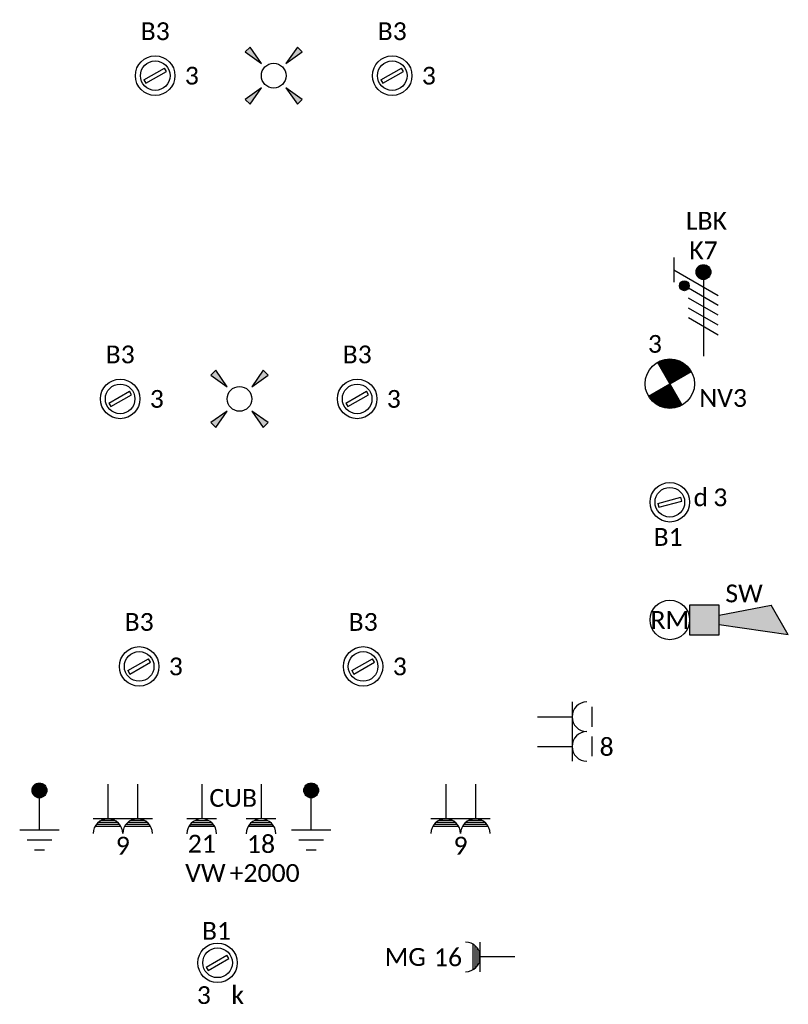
# Model space of a CAD drawing. Header units: millimetres. Extents: x -197899 to 120983, y -4228 to 45370.
# Tile 187 of 200: x 33585 to 37477, y 20566 to 25548. Entities that reach past the tile are written whole.
import ezdxf
from ezdxf.enums import TextEntityAlignment as Align

# ---------------------------------------------------------------- set-up
doc = ezdxf.new("R2010")
doc.units = ezdxf.units.MM
for name, color, linetype in [('EL6121--', 3, 'Continuous'), ('EL6221--', 3, 'Continuous'), ('EL6222--', 3, 'Continuous'), ('EL6311--', 3, 'Continuous'), ('EL6350--', 3, 'Continuous'), ('EL6511--', 3, 'Continuous')]:
    doc.layers.add(name, color=color, linetype=linetype)
doc.styles.add('STABICAD-018', font='calibri.ttf', dxfattribs={"height": 180})

# ---------------------------------------------------------------- blocks, each defined once
blk = doc.blocks.new('E00411')
for p, q in [((-2.396, 2.892), (-2.892, 2.396)), ((-2.892, 2.396), (-1.237, 1.237)), ((-1.237, 1.237), (-2.396, 2.892)), ((2.396, 2.892), (1.237, 1.237)), ((1.237, 1.237), (2.892, 2.396)), ((2.892, 2.396), (2.396, 2.892)), ((-1.237, -1.237), (-2.892, -2.396)), ((-2.396, -2.892), (-1.237, -1.237)), ((1.237, -1.237), (2.396, -2.892)), ((2.892, -2.396), (1.237, -1.237)), ((-2.892, -2.396), (-2.396, -2.892)), ((2.396, -2.892), (2.892, -2.396))]:
    blk.add_line(p, q)
at = {"color": 0, "linetype": 'Continuous'}
blk.add_circle((0, 0), 1.25, dxfattribs=at)
for points in [[(-2.892, 2.396), (-2.396, 2.892), (-1.237, 1.237)], [(2.396, 2.892), (2.892, 2.396), (1.237, 1.237)], [(-2.396, -2.892), (-2.892, -2.396), (-1.237, -1.237)], [(2.892, -2.396), (2.396, -2.892), (1.237, -1.237)]]:
    blk.add_solid(points, dxfattribs=at)
at = {"color": 0, "linetype": 'Continuous', "style": 'STABICAD-018'}
for tag, p in [('SWITCHCODE', (0, 4.642)), ('ARTICLECODE', (0, 0))]:
    blk.add_attdef(tag, text='', height=1.8, dxfattribs=at).set_placement(p, align=Align.MIDDLE)
blk = doc.blocks.new('E00125CP')
at = {"color": 0, "linetype": 'Continuous'}
for p, q in [((-2.5, 6.5), (-0.5, 6.5)), ((0.5, 6.5), (2.5, 6.5))]:
    blk.add_line(p, q, dxfattribs=at)
blk = doc.blocks.new('*U361')
at = {"color": 0, "linetype": 'Continuous'}
for p, q in [((-3, 4.5), (3, 4.5)), ((-1.5, 1), (-1.5, 4.5)), ((1.5, 1), (1.5, 4.5))]:
    blk.add_line(p, q, dxfattribs=at)
for centre in [(-1.5, 6), (1.5, 6)]:
    blk.add_arc(centre, 1.5, 180, 0, dxfattribs=at)
at = {"color": 0, "linetype": 'ByBlock'}
blk.add_blockref('E00125CP', (0, 0), dxfattribs=at)
at = {"color": 0, "linetype": 'Continuous', "style": 'STABICAD-018'}
for tag, p in [('PANEL', (0, 11.5)), ('CIRCUIT', (0, 8.5)), ('SUBCIRCUIT', (4.5, 8.5)), ('ARTICLECODE', (0, 0))]:
    blk.add_attdef(tag, text='', height=1.8, dxfattribs=at).set_placement(p, align=Align.MIDDLE)
at = {"color": 0, "linetype": 'Continuous', "style": 'STABICAD-018', "flags": 1}
blk.add_attdef('POWERCODE', text='', height=1.8, dxfattribs=at).set_placement((13, 8.5), align=Align.MIDDLE)
blk = doc.blocks.new('E00125WP')
at = {"color": 0, "linetype": 'Continuous'}
for p, q in [((-0.201, 5.25), (-2.799, 5.25)), ((-0.339, 5.05), (-2.661, 5.05)), ((2.799, 5.25), (0.201, 5.25)), ((2.661, 5.05), (0.339, 5.05)), ((-0.537, 4.85), (-2.463, 4.85)), ((-0.846, 4.65), (-2.154, 4.65)), ((2.463, 4.85), (0.537, 4.85)), ((2.154, 4.65), (0.846, 4.65))]:
    blk.add_line(p, q, dxfattribs=at)
blk = doc.blocks.new('*U399')
at = {"color": 0, "linetype": 'Continuous'}
for p, q in [((-3, 4.5), (3, 4.5)), ((-1.5, 1), (-1.5, 4.5)), ((1.5, 1), (1.5, 4.5))]:
    blk.add_line(p, q, dxfattribs=at)
for centre in [(-1.5, 6), (1.5, 6)]:
    blk.add_arc(centre, 1.5, 180, 0, dxfattribs=at)
at = {"color": 0, "linetype": 'ByBlock'}
blk.add_blockref('E00125WP', (0, 0), dxfattribs=at)
at = {"color": 0, "linetype": 'Continuous', "style": 'STABICAD-018'}
for tag, p in [('PANEL', (0, 11.5)), ('CIRCUIT', (0, 8.5)), ('SUBCIRCUIT', (4.5, 8.5)), ('ARTICLECODE', (0, 0))]:
    blk.add_attdef(tag, text='', height=1.8, dxfattribs=at).set_placement(p, align=Align.MIDDLE)
at = {"color": 0, "linetype": 'Continuous', "style": 'STABICAD-018', "flags": 1}
blk.add_attdef('POWERCODE', text='', height=1.8, dxfattribs=at).set_placement((13, 8.5), align=Align.MIDDLE)
blk = doc.blocks.new('*U400')
at = {"color": 0, "linetype": 'Continuous'}
for p, q in [((-3, 4.5), (3, 4.5)), ((-1.5, 1), (-1.5, 4.5)), ((1.5, 1), (1.5, 4.5))]:
    blk.add_line(p, q, dxfattribs=at)
for centre in [(-1.5, 6), (1.5, 6)]:
    blk.add_arc(centre, 1.5, 180, 0, dxfattribs=at)
at = {"color": 0, "linetype": 'ByBlock'}
blk.add_blockref('E00125WP', (0, 0), dxfattribs=at)
at = {"color": 0, "linetype": 'Continuous', "style": 'STABICAD-018'}
for tag, p in [('PANEL', (0, 11.5)), ('CIRCUIT', (0, 8.5)), ('SUBCIRCUIT', (4.5, 8.5)), ('ARTICLECODE', (0, 0))]:
    blk.add_attdef(tag, text='', height=1.8, dxfattribs=at).set_placement(p, align=Align.MIDDLE)
at = {"color": 0, "linetype": 'Continuous', "style": 'STABICAD-018', "flags": 1}
blk.add_attdef('POWERCODE', text='', height=1.8, dxfattribs=at).set_placement((13, 8.5), align=Align.MIDDLE)
blk = doc.blocks.new('111304AWP')
at = {"color": 0, "linetype": 'Continuous'}
for p, q in [((1.299, 5.25), (-1.299, 5.25)), ((1.161, 5.05), (-1.161, 5.05)), ((0.963, 4.85), (-0.963, 4.85)), ((0.654, 4.65), (-0.654, 4.65))]:
    blk.add_line(p, q, dxfattribs=at)
blk = doc.blocks.new('*U401')
at = {"color": 0, "linetype": 'Continuous'}
for p, q in [((-1.5, 4.5), (1.5, 4.5)), ((0, 1), (0, 4.5))]:
    blk.add_line(p, q, dxfattribs=at)
blk.add_arc((0, 6), 1.5, 180, 0, dxfattribs=at)
at = {"color": 0, "linetype": 'ByBlock'}
blk.add_blockref('111304AWP', (0, 0), dxfattribs=at)
at = {"color": 0, "linetype": 'Continuous', "style": 'STABICAD-018'}
for tag, p in [('PANEL', (0, 11.5)), ('CIRCUIT', (0, 8.5)), ('SUBCIRCUIT', (4.5, 8.5)), ('ARTICLECODE', (0, 0))]:
    blk.add_attdef(tag, text='', height=1.8, dxfattribs=at).set_placement(p, align=Align.MIDDLE)
at = {"color": 0, "linetype": 'Continuous', "style": 'STABICAD-018', "flags": 1}
blk.add_attdef('POWERCODE', text='', height=1.8, dxfattribs=at).set_placement((13, 8.5), align=Align.MIDDLE)
blk = doc.blocks.new('*U402')
at = {"color": 0, "linetype": 'Continuous'}
for p, q in [((-1.5, 4.5), (1.5, 4.5)), ((0, 1), (0, 4.5))]:
    blk.add_line(p, q, dxfattribs=at)
blk.add_arc((0, 6), 1.5, 180, 0, dxfattribs=at)
at = {"color": 0, "linetype": 'ByBlock'}
blk.add_blockref('111304AWP', (0, 0), dxfattribs=at)
at = {"color": 0, "linetype": 'Continuous', "style": 'STABICAD-018'}
for tag, p in [('PANEL', (0, 11.5)), ('CIRCUIT', (0, 8.5)), ('SUBCIRCUIT', (4.5, 8.5)), ('ARTICLECODE', (0, 0))]:
    blk.add_attdef(tag, text='', height=1.8, dxfattribs=at).set_placement(p, align=Align.MIDDLE)
at = {"color": 0, "linetype": 'Continuous', "style": 'STABICAD-018', "flags": 1}
blk.add_attdef('POWERCODE', text='', height=1.8, dxfattribs=at).set_placement((13, 8.5), align=Align.MIDDLE)
blk = doc.blocks.new('E00082')
at = {"color": 0, "linetype": 'Continuous'}
for p, q in [((-3, 10.982), (-3, 8.482)), ((-3, 9.732), (1.5, 7.134)), ((0, 8.75), (0, 1)), ((1.5, 6.134), (-1.5, 7.866)), ((1.5, 5.134), (-1.5, 6.866)), ((1.5, 4.134), (-1.5, 5.866)), ((1.5, 3.134), (-1.5, 4.866))]:
    blk.add_line(p, q, dxfattribs=at)
blk.add_lwpolyline([(-0.375, 9.5, 0.75, 0.75, 1), (0.375, 9.5, 0.75, 0.75, 1)], format="xyseb", close=True, dxfattribs=at)
at = {"color": 0, "linetype": 'Continuous', "const_width": 0.5}
blk.add_lwpolyline([(-1.683, 8.116, 1), (-2.183, 8.116, 1)], format="xyb", close=True, dxfattribs=at)
at = {"color": 0, "linetype": 'Continuous'}
for centre, radius in [((0, 9.5), 0.75), ((-1.933, 8.116), 0.5)]:
    blk.add_circle(centre, radius, dxfattribs=at)
at = {"color": 0, "linetype": 'Continuous', "style": 'STABICAD-018'}
for tag, p in [('PANEL', (0, 16)), ('CIRCUIT', (0, 13)), ('SUBCIRCUIT', (4.5, 13)), ('ARTICLECODE', (0, 0))]:
    blk.add_attdef(tag, text='', height=1.8, dxfattribs=at).set_placement(p, align=Align.MIDDLE)
at = {"color": 0, "linetype": 'Continuous', "style": 'STABICAD-018', "flags": 1}
blk.add_attdef('POWERCODE', text='', height=1.8, dxfattribs=at).set_placement((13, 13), align=Align.MIDDLE)
blk = doc.blocks.new('*U512')
at = {"linetype": 'Continuous'}
for p, q in [((-57, -21.3), (47, 38.7)), ((-47, -38.7), (57, 21.3)), ((57, 21.3), (47, 38.7)), ((-57, -21.3), (-47, -38.7))]:
    blk.add_line(p, q, dxfattribs=at)
for radius in [100, 75]:
    blk.add_circle((0, 0), radius, dxfattribs=at)
at = {"color": 0, "linetype": 'Continuous', "style": 'STABICAD-018'}
for tag, p in [('LIGHTFIXTURECODE', (0, 225)), ('PANEL', (0, -225))]:
    blk.add_attdef(tag, text='', height=180, dxfattribs=at).set_placement(p, align=Align.MIDDLE)
for tag, p in [('CIRCUIT', (150, 0)), ('SWITCHCODE', (250, 0)), ('SUBCIRCUIT', (350, 0))]:
    blk.add_attdef(tag, text='', height=180, dxfattribs=at).set_placement(p, align=Align.MIDDLE_LEFT)
blk = doc.blocks.new('E00028')
at = {"color": 0, "linetype": 'Continuous'}
for p, q in [((1.5, 11), (-1.5, 9.268)), ((1.5, 11), (0.5, 4)), ((-0.5, 4), (-1.5, 9.268)), ((-1.5, 4), (-1.5, 1)), ((1.5, 4), (-1.5, 4)), ((1.5, 1), (1.5, 4)), ((-1.5, 1), (1.5, 1))]:
    blk.add_line(p, q, dxfattribs=at)
for points in [[(-1.5, 9.268), (1.5, 11), (-0.5, 4), (0.5, 4)], [(-1.5, 4), (1.5, 4), (-1.5, 1), (1.5, 1)]]:
    blk.add_solid(points, dxfattribs=at)
at = {"color": 0, "linetype": 'Continuous', "style": 'STABICAD-018'}
for tag, p in [('CODING1', (-1.315, 4.925)), ('CODING2', (-1.04, 2.465)), ('ARTICLECODE', (0, 0)), ('FIREPROTECTION_PANEL', (0.527, -2.592)), ('FIREPROTECTION_ZONE', (-0.045, -4.383)), ('FIREPROTECTION_HARDWARENUMBER', (7.365, -6.833))]:
    blk.add_attdef(tag, text='', height=1.8, dxfattribs=at).set_placement(p, align=Align.MIDDLE)
blk = doc.blocks.new('E00020')
at = {"color": 0, "linetype": 'Continuous'}
blk.add_circle((0, 0), 2, dxfattribs=at)
at = {"color": 0, "linetype": 'Continuous', "style": 'STABICAD-018'}
for tag, p in [('CODING1', (0.678, 7.736)), ('CODING2', (0.953, 5.276)), ('ARTICLECODE', (0, 0)), ('FIREPROTECTION_PANEL', (0.101, -3.369)), ('FIREPROTECTION_ZONE', (1.579, -6.463)), ('FIREPROTECTION_HARDWARENUMBER', (7.566, -7.833))]:
    blk.add_attdef(tag, text='', height=1.8, dxfattribs=at).set_placement(p, align=Align.MIDDLE)
blk = doc.blocks.new('E00005')
at = {"color": 0, "linetype": 'Continuous'}
for p, q in [((0.5, 7.75), (-0.5, 7.75)), ((1.25, 6.75), (-1.25, 6.75)), ((2, 5.75), (-2, 5.75)), ((0, 5.75), (0, 2.5))]:
    blk.add_line(p, q, dxfattribs=at)
at = {"color": 0, "linetype": 'Continuous', "const_width": 0.75}
blk.add_lwpolyline([(-0.375, 1.75, 1), (0.375, 1.75, 1)], format="xyb", close=True, dxfattribs=at)
at = {"color": 0, "linetype": 'Continuous'}
blk.add_circle((0, 1.75), 0.75, dxfattribs=at)
at = {"color": 0, "linetype": 'Continuous', "style": 'STABICAD-018'}
blk.add_attdef('ARTICLECODE', text='', height=1.8, dxfattribs=at).set_placement((0, 0), align=Align.MIDDLE)
blk = doc.blocks.new('E00018EL')
at = {"color": 0, "linetype": 'Continuous'}
for p, q in [((-1.768, 1.732), (1.768, 5.268)), ((1.768, 1.732), (-1.768, 5.268))]:
    blk.add_line(p, q, dxfattribs=at)
at = {"color": 0, "linetype": 'Continuous', "const_width": 2.5}
for points in [[(-0.884, 4.384, -0.198912), (0, 4.75, -0.198912), (0.884, 4.384, -1)], [(-0.884, 2.616, 0.198912), (0, 2.25, 0.198912), (0.884, 2.616, 1)]]:
    blk.add_lwpolyline(points, format="xyb", dxfattribs=at)
blk = doc.blocks.new('*U500')
at = {"color": 0, "linetype": 'Continuous'}
blk.add_circle((0, 3.5), 2.5, dxfattribs=at)
blk.add_blockref('E00018EL', (0, 0), dxfattribs=at)
at = {"color": 0, "linetype": 'Continuous', "style": 'STABICAD-018'}
for tag, p in [('PANEL', (0, 11.5)), ('CIRCUIT', (0, 8.5)), ('SUBCIRCUIT', (4.5, 8.5)), ('LIGHTFIXTURECODE', (0, 3.5)), ('SWITCHCODE', (4.5, 2.5))]:
    blk.add_attdef(tag, text='', height=1.8, dxfattribs=at).set_placement(p, align=Align.MIDDLE)

msp = doc.modelspace()

# ---------------------------------------------------------------- block references
at = {"layer": 'EL6121--', "linetype": 'Continuous', "xscale": 50, "yscale": 50, "rotation": 180}
for p in [(33685, 21735.9), (35060.8, 21735.9)]:
    msp.add_blockref('E00005', p, dxfattribs=at)
at = {"layer": 'EL6221--', "linetype": 'Continuous'}
ref = msp.add_blockref('E00082', (37047, 23795.9), dxfattribs=dict(at, xscale=50, yscale=50))
ref.add_attrib('ARTICLECODE', 'LBK', dxfattribs={"layer": '0', "color": 7, "linetype": 'ByBlock', "height": 90, "style": 'STABICAD-018'}).set_placement((37062.1, 24530.7), align=Align.MIDDLE)
ref.add_attrib('CIRCUIT', 'K7', dxfattribs={"layer": '0', "color": 7, "linetype": 'ByBlock', "height": 90, "style": 'STABICAD-018'}).set_placement((37047, 24381.1), align=Align.MIDDLE)
at = {"layer": 'EL6222--', "linetype": 'Continuous'}
ref = msp.add_blockref('*U361', (36156.9, 21945.9), dxfattribs=dict(at, xscale=50.00000000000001, yscale=50.00000000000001, rotation=269.9997306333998))
ref.add_attrib('CIRCUIT', '8', dxfattribs={"layer": '0', "color": 7, "linetype": 'ByBlock', "height": 90, "style": 'STABICAD-018'}).set_placement((36556.9, 21870.9), align=Align.MIDDLE)
ref = msp.add_blockref('*U399', (34107, 21730.3), dxfattribs=dict(at, xscale=50, yscale=50, rotation=180))
ref.add_attrib('CIRCUIT', '9', dxfattribs={"layer": '0', "color": 7, "linetype": 'ByBlock', "height": 90, "style": 'STABICAD-018'}).set_placement((34107, 21369.5), align=Align.MIDDLE)
ref = msp.add_blockref('*U401', (34507, 21729.3), dxfattribs=dict(at, xscale=50, yscale=50, rotation=180))
ref.add_attrib('ARTICLECODE', 'VW', dxfattribs={"layer": '0', "color": 7, "linetype": 'ByBlock', "height": 90, "style": 'STABICAD-018'}).set_placement((34525.3, 21230.7), align=Align.MIDDLE)
ref.add_attrib('CIRCUIT', '21', dxfattribs={"layer": '0', "color": 7, "linetype": 'ByBlock', "height": 90, "style": 'STABICAD-018'}).set_placement((34507, 21379.4), align=Align.MIDDLE)
ref = msp.add_blockref('*U401', (34807, 21729.3), dxfattribs=dict(at, xscale=50, yscale=50, rotation=180))
ref.add_attrib('ARTICLECODE', '+2000', dxfattribs={"layer": '0', "color": 7, "linetype": 'Continuous', "height": 90, "style": 'STABICAD-018'}).set_placement((34825.3, 21230.7), align=Align.MIDDLE)
ref.add_attrib('CIRCUIT', '18', dxfattribs={"layer": '0', "color": 7, "linetype": 'Continuous', "height": 90, "style": 'STABICAD-018'}).set_placement((34807, 21379.4), align=Align.MIDDLE)
ref.add_attrib('POWERCODE', 'CUB', dxfattribs={"layer": '0', "color": 7, "linetype": 'Continuous', "height": 90, "style": 'STABICAD-018'}).set_placement((34666.1, 21610.5), align=Align.MIDDLE)
ref = msp.add_blockref('*U400', (35817, 21730.3), dxfattribs=dict(at, xscale=50, yscale=50, rotation=180))
ref.add_attrib('CIRCUIT', '9', dxfattribs={"layer": '0', "color": 7, "linetype": 'ByBlock', "height": 90, "style": 'STABICAD-018'}).set_placement((35817, 21369.5), align=Align.MIDDLE)
ref = msp.add_blockref('*U402', (36141.9, 20805.9), dxfattribs=dict(at, xscale=50, yscale=50, rotation=90.00000000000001))
ref.add_attrib('ARTICLECODE', 'MG', dxfattribs={"layer": '0', "color": 7, "linetype": 'ByBlock', "height": 90, "style": 'STABICAD-018'}).set_placement((35537.3, 20805.7), align=Align.MIDDLE)
ref.add_attrib('CIRCUIT', '16', dxfattribs={"layer": '0', "color": 7, "linetype": 'ByBlock', "height": 90, "style": 'STABICAD-018'}).set_placement((35753.8, 20805.9), align=Align.MIDDLE)
at = {"layer": 'EL6311--', "color": 210, "linetype": 'Continuous'}
ref = msp.add_blockref('*U512', (34271.1, 25264.7), dxfattribs=at)
ref.add_attrib('CIRCUIT', '3', dxfattribs={"layer": '0', "color": 7, "linetype": 'ByBlock', "height": 90, "style": 'STABICAD-018'}).set_placement((34421.1, 25264.7), align=Align.MIDDLE_LEFT)
ref.add_attrib('LIGHTFIXTURECODE', 'B3', dxfattribs={"layer": '0', "color": 7, "linetype": 'ByBlock', "height": 90, "style": 'STABICAD-018'}).set_placement((34271.1, 25489.7), align=Align.MIDDLE)
ref = msp.add_blockref('*U512', (35471.1, 25264.7), dxfattribs=at)
ref.add_attrib('CIRCUIT', '3', dxfattribs={"layer": '0', "color": 7, "linetype": 'ByBlock', "height": 90, "style": 'STABICAD-018'}).set_placement((35621.1, 25264.7), align=Align.MIDDLE_LEFT)
ref.add_attrib('LIGHTFIXTURECODE', 'B3', dxfattribs={"layer": '0', "color": 7, "linetype": 'ByBlock', "height": 90, "style": 'STABICAD-018'}).set_placement((35471.1, 25489.7), align=Align.MIDDLE)
at = {"layer": 'EL6311--', "linetype": 'Continuous', "xscale": 50, "yscale": 50}
for p in [(34871.1, 25264.7), (34698, 23629.3)]:
    msp.add_blockref('E00411', p, dxfattribs=at)
at = {"layer": 'EL6311--', "color": 210, "linetype": 'Continuous'}
ref = msp.add_blockref('*U512', (34093.7, 23629.3), dxfattribs=at)
ref.add_attrib('CIRCUIT', '3', dxfattribs={"layer": '0', "color": 7, "linetype": 'ByBlock', "height": 90, "style": 'STABICAD-018'}).set_placement((34243.7, 23629.3), align=Align.MIDDLE_LEFT)
ref.add_attrib('LIGHTFIXTURECODE', 'B3', dxfattribs={"layer": '0', "color": 7, "linetype": 'ByBlock', "height": 90, "style": 'STABICAD-018'}).set_placement((34093.7, 23854.3), align=Align.MIDDLE)
ref = msp.add_blockref('*U512', (35293.7, 23629.3), dxfattribs=at)
ref.add_attrib('CIRCUIT', '3', dxfattribs={"layer": '0', "color": 7, "linetype": 'ByBlock', "height": 90, "style": 'STABICAD-018'}).set_placement((35443.7, 23629.3), align=Align.MIDDLE_LEFT)
ref.add_attrib('LIGHTFIXTURECODE', 'B3', dxfattribs={"layer": '0', "color": 7, "linetype": 'ByBlock', "height": 90, "style": 'STABICAD-018'}).set_placement((35293.7, 23854.3), align=Align.MIDDLE)
at = {"layer": 'EL6311--', "linetype": 'Continuous'}
ref = msp.add_blockref('*U512', (36876.7, 23106.3), dxfattribs=dict(at, rotation=345.0000000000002))
ref.add_attrib('CIRCUIT', '3', dxfattribs={"layer": '0', "color": 7, "linetype": 'ByBlock', "height": 90, "style": 'STABICAD-018'}).set_placement((37096.7, 23131.3), align=Align.MIDDLE_LEFT)
ref.add_attrib('LIGHTFIXTURECODE', 'B1', dxfattribs={"layer": '0', "color": 7, "linetype": 'ByBlock', "height": 90, "style": 'STABICAD-018'}).set_placement((36868.1, 22931), align=Align.MIDDLE)
ref.add_attrib('SUBCIRCUIT', 'd', dxfattribs={"layer": '0', "color": 7, "linetype": 'ByBlock', "height": 90, "style": 'STABICAD-018'}).set_placement((36996.7, 23131.3), align=Align.MIDDLE_LEFT)
at = {"layer": 'EL6311--', "color": 210, "linetype": 'Continuous'}
ref = msp.add_blockref('*U512', (34189.9, 22275.8), dxfattribs=at)
ref.add_attrib('CIRCUIT', '3', dxfattribs={"layer": '0', "color": 7, "linetype": 'ByBlock', "height": 90, "style": 'STABICAD-018'}).set_placement((34339.9, 22275.8), align=Align.MIDDLE_LEFT)
ref.add_attrib('LIGHTFIXTURECODE', 'B3', dxfattribs={"layer": '0', "color": 7, "linetype": 'ByBlock', "height": 90, "style": 'STABICAD-018'}).set_placement((34189.9, 22500.8), align=Align.MIDDLE)
ref = msp.add_blockref('*U512', (35323.9, 22275.8), dxfattribs=at)
ref.add_attrib('CIRCUIT', '3', dxfattribs={"layer": '0', "color": 7, "linetype": 'ByBlock', "height": 90, "style": 'STABICAD-018'}).set_placement((35473.9, 22275.8), align=Align.MIDDLE_LEFT)
ref.add_attrib('LIGHTFIXTURECODE', 'B3', dxfattribs={"layer": '0', "color": 7, "linetype": 'ByBlock', "height": 90, "style": 'STABICAD-018'}).set_placement((35323.9, 22500.8), align=Align.MIDDLE)
at = {"layer": 'EL6311--', "linetype": 'Continuous'}
ref = msp.add_blockref('*U512', (34586.9, 20776.2), dxfattribs=at)
ref.add_attrib('CIRCUIT', '3', dxfattribs={"layer": '0', "color": 7, "linetype": 'ByBlock', "height": 90, "style": 'STABICAD-018'}).set_placement((34481.9, 20612.9), align=Align.MIDDLE_LEFT)
ref.add_attrib('LIGHTFIXTURECODE', 'B1', dxfattribs={"layer": '0', "color": 7, "linetype": 'ByBlock', "height": 90, "style": 'STABICAD-018'}).set_placement((34581.4, 20938), align=Align.MIDDLE)
ref.add_attrib('SWITCHCODE', 'k', dxfattribs={"layer": '0', "color": 7, "linetype": 'ByBlock', "height": 90, "style": 'STABICAD-018'}).set_placement((34656.9, 20612.9), align=Align.MIDDLE_LEFT)
at = {"layer": 'EL6350--', "linetype": 'Continuous'}
ref = msp.add_blockref('*U500', (36831.4, 23537.2), dxfattribs=dict(at, xscale=49.99999999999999, yscale=49.99999999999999, zscale=49.99999999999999, rotation=345))
ref.add_attrib('CIRCUIT', '3', dxfattribs={"layer": '0', "color": 1, "linetype": 'Continuous', "height": 90, "style": 'STABICAD-018'}).set_placement((36801.2, 23907.6), align=Align.MIDDLE)
ref.add_attrib('LIGHTFIXTURECODE', 'NV3', dxfattribs={"layer": '0', "color": 1, "linetype": 'Continuous', "height": 90, "style": 'STABICAD-018'}).set_placement((37146.7, 23633.9), align=Align.MIDDLE)
at = {"layer": 'EL6511--', "linetype": 'Continuous'}
ref = msp.add_blockref('E00028', (36926.7, 22510.9), dxfattribs=dict(at, xscale=50, yscale=50, rotation=270))
ref.add_attrib('ARTICLECODE', 'SW', dxfattribs={"layer": '0', "color": 7, "linetype": 'Continuous', "height": 90, "style": 'STABICAD-018'}).set_placement((37252.6, 22645), align=Align.MIDDLE)
ref = msp.add_blockref('E00020', (36876.7, 22510.9), dxfattribs=dict(at, xscale=50, yscale=50))
ref.add_attrib('ARTICLECODE', 'RM', dxfattribs={"layer": '0', "color": 7, "linetype": 'Continuous', "height": 90, "style": 'STABICAD-018'}).set_placement((36876.7, 22510.9), align=Align.MIDDLE)

doc.saveas('drawing.dxf')
